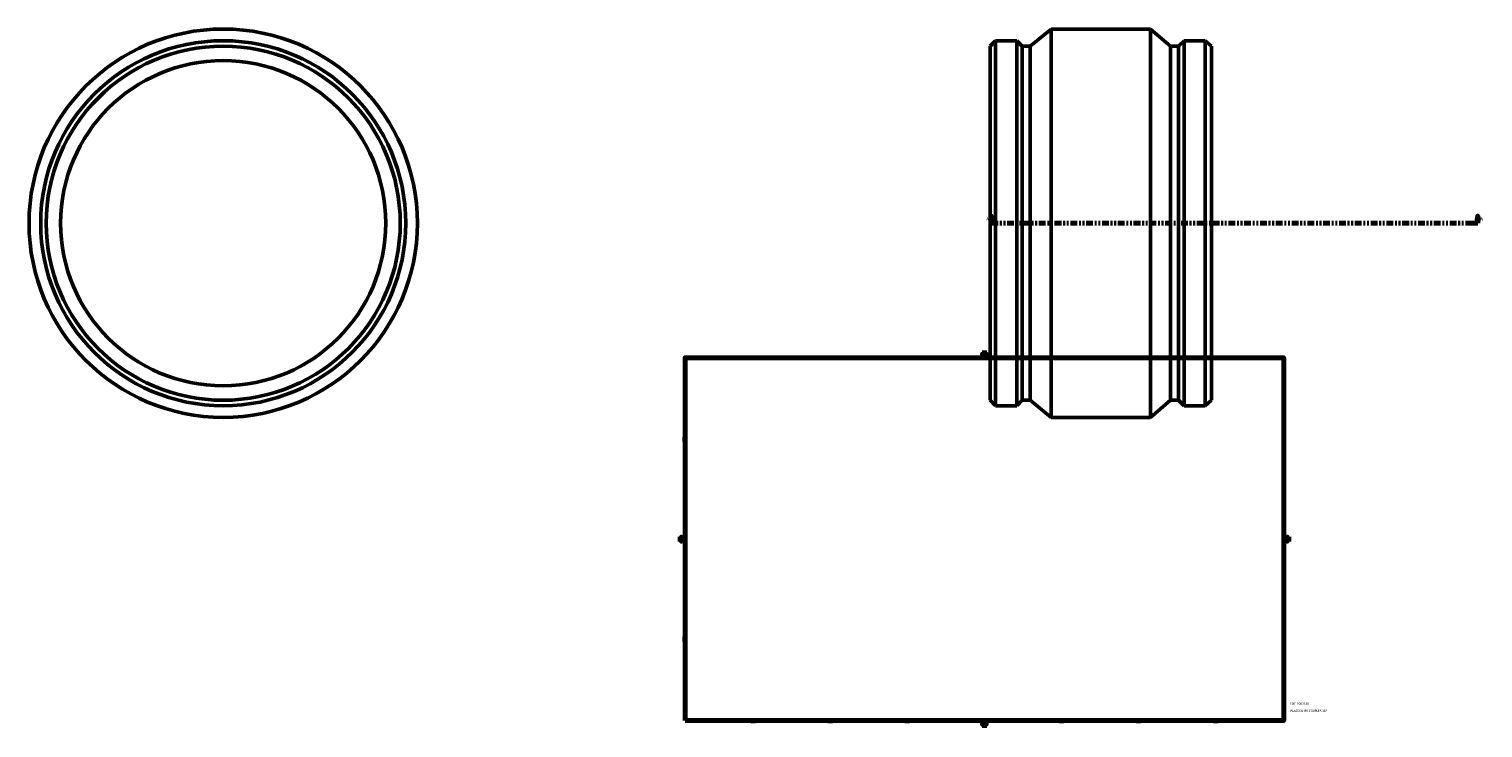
# Model space of a CAD drawing. Header units: inches. Extents: x -36 to 88, y -45 to 93.
# Tile 2 of 3: x -36 to 44, y 1 to 39. Entities that reach past the tile are written whole.
import ezdxf

# ---------------------------------------------------------------- set-up
doc = ezdxf.new("R2010")
doc.units = ezdxf.units.IN
doc.header["$MEASUREMENT"] = 0
doc.linetypes.add('DOUBLE_DASH_CHAIN', pattern=[1.2403, 0.6614, -0.0827, 0.1654, -0.0827, 0.1654, -0.0827])
for name, color, linetype, lineweight in [('Border (ANSI)', 7, 'Continuous', 70), ('Section Line (ANSI)', 7, 'DOUBLE_DASH_CHAIN', 70), ('Title (ANSI)', 7, 'Continuous', 50), ('Visible (ANSI)', 7, 'Continuous', 50)]:
    doc.layers.add(name, color=color, linetype=linetype, lineweight=lineweight)
doc.styles.add('Label Text (ANSI)', font='tahoma.ttf')
doc.styles.add('Note Text (ANSI)', font='tahoma.ttf')
doc.styles.add('Text Style29', font='tahoma.ttf')

# ---------------------------------------------------------------- blocks, each defined once
blk = doc.blocks.new('Borders Default Border')
at = {"layer": 'Border (ANSI)'}
for p, q in [((4.25, 21), (4.25, 21.134)), ((8.5, 21), (8.5, 21.134)), ((12.75, 21), (12.75, 21.134)), ((21.25, 21), (21.25, 21.134)), ((25.5, 21), (25.5, 21.134)), ((29.75, 21), (29.75, 21.134)), ((0.5, 16.5), (0.366, 16.5)), ((33.5, 16.5), (33.634, 16.5)), ((0.5, 5.5), (0.366, 5.5)), ((33.5, 5.5), (33.634, 5.5)), ((4.25, 1), (4.25, 0.866)), ((8.5, 1), (8.5, 0.866)), ((12.75, 1), (12.75, 0.866)), ((21.25, 1), (21.25, 0.866)), ((25.5, 1), (25.5, 0.866)), ((29.75, 1), (29.75, 0.866))]:
    blk.add_line(p, q, dxfattribs=at)
at = {"layer": 'Border (ANSI)', "flags": 128}
for points in [[(0.5, 1), (0.5, 21), (33.5, 21), (33.5, 1), (0.5, 1)], [(17, 21.4), (17, 21), (16.885, 21.2), (17.115, 21.2), (17, 21)], [(0.1, 11), (0.5, 11), (0.3, 11.115), (0.3, 10.885), (0.5, 11)], [(33.9, 11), (33.5, 11), (33.7, 11.115), (33.7, 10.885), (33.5, 11)], [(17, 0.6), (17, 1), (16.885, 0.8), (17.115, 0.8), (17, 1)]]:
    blk.add_lwpolyline(points, dxfattribs=at)
at = {"layer": 'Border (ANSI)', "color": 5, "true_color": 0x0000ff, "char_height": 0.0945, "attachment_point": 7, "style": 'Note Text (ANSI)'}
for s, insert in [('8', (2.094, 21.038)), ('7', (6.346, 21.04)), ('6', (10.595, 21.038)), ('5', (14.847, 21.038)), ('4', (19.092, 21.04)), ('3', (23.346, 21.038)), ('2', (27.596, 21.04)), ('1', (31.854, 21.04)), ('D', (0.378, 19.203)), ('D', (33.553, 19.203)), ('C', (0.378, 13.701)), ('C', (33.552, 13.701)), ('B', (0.384, 8.203)), ('B', (33.558, 8.203)), ('A', (0.373, 2.703)), ('A', (33.547, 2.703)), ('8', (2.094, 0.863)), ('7', (6.346, 0.866)), ('6', (10.595, 0.864)), ('5', (14.847, 0.864)), ('4', (19.092, 0.866)), ('3', (23.346, 0.864)), ('2', (27.596, 0.866)), ('1', (31.854, 0.866))]:
    blk.add_mtext(s, dxfattribs=dict(at, insert=insert))
blk = doc.blocks.new('Title Blocks ANSI - Large')
at = {"layer": 'Title (ANSI)', "color": 5, "true_color": 0x0000ff, "style": 'Text Style29'}
for tag, p in [('PART_NUMBER_001', (0.341, 0.873)), ('DESCRIPTION_001', (0.369, 0.481))]:
    blk.add_attdef(tag, p, '', height=0.12, dxfattribs=at)
blk = doc.blocks.new('2dTransSection0')
at = {"layer": 'Section Line (ANSI)', "linetype": 'Continuous'}
for p, q in [((17.388, 28.81), (17.349, 28.613)), ((17.349, 28.613), (17.427, 28.613)), ((17.388, 28.613), (17.388, 28.81)), ((17.427, 28.613), (17.388, 28.81)), ((17.388, 28.416), (17.388, 28.613)), ((17.388, 28.416), (17.764, 28.416)), ((43.813, 28.416), (44.189, 28.416)), ((44.189, 28.81), (44.15, 28.613)), ((44.15, 28.613), (44.228, 28.613)), ((44.189, 28.613), (44.189, 28.81)), ((44.228, 28.613), (44.189, 28.81)), ((44.189, 28.416), (44.189, 28.613))]:
    blk.add_line(p, q, dxfattribs=at)
at = {"layer": 'Section Line (ANSI)', "linetype": 'DOUBLE_DASH_CHAIN', "ltscale": 0.560661}
blk.add_line((17.388, 28.416), (44.189, 28.416), dxfattribs=at)
at = {"layer": 'Section Line (ANSI)', "linetype": 'Continuous', "flags": 128}
for points in [[(17.427, 28.613), (17.388, 28.81), (17.349, 28.613), (17.427, 28.613)], [(44.228, 28.613), (44.189, 28.81), (44.15, 28.613), (44.228, 28.613)]]:
    blk.add_lwpolyline(points, dxfattribs=at)
at = {"layer": 'Section Line (ANSI)'}
for points in [[(17.427, 28.613), (17.388, 28.81), (17.349, 28.613), (17.427, 28.613)], [(44.228, 28.613), (44.189, 28.81), (44.15, 28.613), (44.228, 28.613)]]:
    blk.add_solid(points, dxfattribs=at)
at = {"layer": 'Section Line (ANSI)', "char_height": 0.18, "attachment_point": 7, "style": 'Label Text (ANSI)'}
for insert in [(17.098, 28.554), (44.326, 28.554)]:
    blk.add_mtext('A', dxfattribs=dict(at, insert=insert))

msp = doc.modelspace()

# ---------------------------------------------------------------- linework, layer by layer
at = {"layer": 'Visible (ANSI)'}
for p, q in [((17.317, 38.172), (17.619, 38.474)), ((17.619, 18.358), (17.619, 38.474)), ((17.619, 38.474), (18.784, 38.474)), ((18.784, 18.358), (18.784, 38.474)), ((19.086, 38.172), (18.784, 38.474)), ((19.528, 38.172), (20.672, 39.116)), ((20.672, 17.716), (20.672, 39.116)), ((20.672, 39.116), (26.162, 39.116)), ((26.162, 17.716), (26.162, 39.116)), ((27.257, 38.172), (26.162, 39.116)), ((27.699, 38.172), (28.001, 38.474)), ((28.001, 18.358), (28.001, 38.474)), ((28.001, 38.474), (29.167, 38.474)), ((29.167, 18.358), (29.167, 38.474)), ((29.517, 38.172), (29.167, 38.474)), ((17.317, 18.66), (17.317, 38.172)), ((19.086, 18.66), (19.086, 38.172)), ((19.086, 38.172), (19.528, 38.172)), ((19.528, 18.66), (19.528, 38.172)), ((27.257, 18.66), (27.257, 38.172)), ((27.257, 38.172), (27.699, 38.172)), ((27.699, 18.66), (27.699, 38.172)), ((29.517, 18.66), (29.517, 38.172)), ((17.317, 18.66), (17.619, 18.358)), ((19.086, 18.66), (18.784, 18.358)), ((19.086, 18.66), (19.528, 18.66)), ((19.528, 18.66), (20.672, 17.716)), ((27.257, 18.66), (26.162, 17.716)), ((27.257, 18.66), (27.699, 18.66)), ((27.699, 18.66), (28.001, 18.358)), ((29.517, 18.66), (29.167, 18.358)), ((17.619, 18.358), (18.784, 18.358)), ((20.672, 17.716), (26.162, 17.716)), ((28.001, 18.358), (29.167, 18.358))]:
    msp.add_line(p, q, dxfattribs=at)
for radius in [10.7, 10.058, 9.756, 8.959]:
    msp.add_circle((-24.951, 28.416), radius, dxfattribs=at)

# ---------------------------------------------------------------- block references
msp.add_blockref('Borders Default Border', (0, 0))
msp.add_blockref('Title Blocks ANSI - Large', (33.5, 1)).add_auto_attribs({'PART_NUMBER_001': '5901B003180', 'DESCRIPTION_001': "PLASSON IPS COUPLER 18''"})
at = {"layer": 'Section Line (ANSI)'}
msp.add_blockref('2dTransSection0', (0, 0), dxfattribs=at)

doc.saveas('drawing.dxf')
